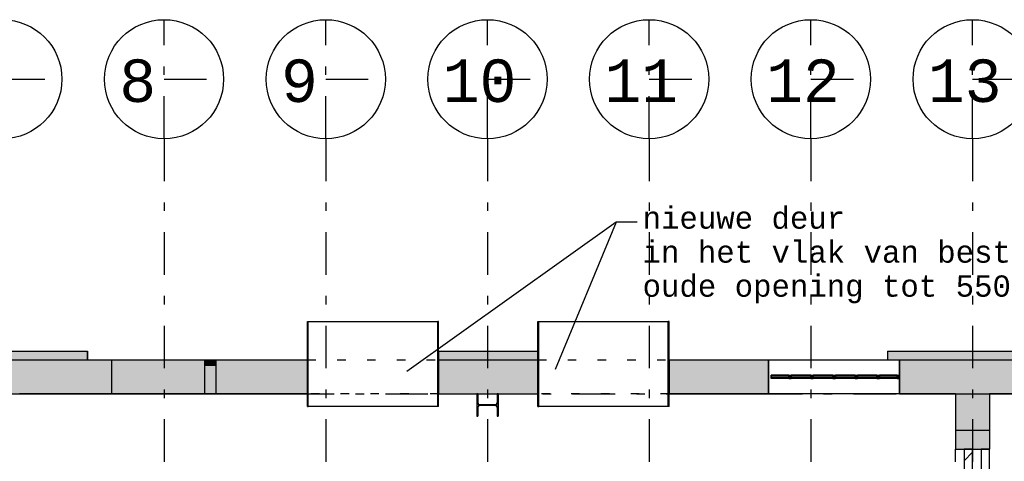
# Model space of a CAD drawing. Extents: x 2 to 87, y -108 to 11.
# Tile 253 of 256: x 22 to 34, y -11 to -6. Entities that reach past the tile are written whole.
import ezdxf

# ---------------------------------------------------------------- set-up
doc = ezdxf.new("R2010")
doc.units = 0
doc.header["$MEASUREMENT"] = 0
doc.linetypes.add('DASHDOT', pattern=[1, 0.5, -0.25, 0, -0.25])
doc.linetypes.add('DOT', pattern=[0.25, 0, -0.25])
for name, color, linetype in [('10', 7, 'CONTINUOUS'), ('11', 7, 'CONTINUOUS'), ('14', 7, 'CONTINUOUS'), ('18', 7, 'CONTINUOUS'), ('19', 7, 'CONTINUOUS'), ('2', 7, 'CONTINUOUS'), ('25', 7, 'CONTINUOUS'), ('3', 7, 'CONTINUOUS'), ('5', 7, 'CONTINUOUS'), ('6', 7, 'CONTINUOUS'), ('7', 7, 'CONTINUOUS'), ('8', 7, 'CONTINUOUS')]:
    doc.layers.add(name, color=color, linetype=linetype)
doc.styles.add('MONOTXT', font='MONOTXT', dxfattribs={"height": 0.2})

# ---------------------------------------------------------------- blocks, each defined once
blk = doc.blocks.new('*N484')
at = {"layer": '7', "color": 62, "linetype": 'Continuous'}
for p, q in [((-0.1125, 0.13), (-0.125, 0.13)), ((-0.125, 0.13), (-0.125, -0.13)), ((-0.1125, 0.13), (-0.1125, 0.0277)), ((0.125, 0.13), (0.1125, 0.13)), ((0.1125, 0.13), (0.1125, 0.0277)), ((0.125, 0.13), (0.125, -0.13)), ((-0.1093, 0.0157), (-0.1125, 0.0277)), ((-0.1005, 0.007), (-0.1093, 0.0157)), ((-0.0885, 0.0037), (-0.1005, 0.007)), ((0.0885, 0.0037), (-0.0885, 0.0037)), ((0.1005, 0.007), (0.0885, 0.0037)), ((0.1093, 0.0157), (0.1005, 0.007)), ((0.1125, 0.0277), (0.1093, 0.0157)), ((-0.1093, -0.0158), (-0.1125, -0.0278)), ((-0.1125, -0.0278), (-0.1125, -0.13)), ((-0.1005, -0.007), (-0.1093, -0.0158)), ((-0.0885, -0.0038), (-0.1005, -0.007)), ((0.0885, -0.0038), (-0.0885, -0.0038)), ((0.1005, -0.007), (0.0885, -0.0038)), ((0.1093, -0.0158), (0.1005, -0.007)), ((0.1125, -0.0278), (0.1093, -0.0158)), ((0.1125, -0.0278), (0.1125, -0.13)), ((-0.1125, -0.13), (-0.125, -0.13)), ((0.125, -0.13), (0.1125, -0.13))]:
    blk.add_line(p, q, dxfattribs=at)
for points in [[(-0.1125, 0.13), (-0.125, 0.13), (-0.125, -0.13)], [(-0.1125, 0.13), (-0.1125, -0.13), (-0.125, -0.13)], [(-0.125, 0.13), (-0.125, 0.13), (-0.125, -0.13)], [(-0.1125, 0.13), (-0.1125, 0.13), (-0.1125, 0.0277)], [(0.125, 0.13), (0.1125, 0.13), (0.1125, -0.13)], [(0.125, 0.13), (0.125, -0.13), (0.1125, -0.13)], [(0.1125, 0.13), (0.1125, 0.13), (0.1125, 0.0277)], [(0.125, 0.13), (0.125, 0.13), (0.125, -0.13)], [(-0.1093, 0.0157), (-0.1125, 0.0277), (-0.1125, -0.0278)], [(-0.1093, 0.0157), (-0.1093, -0.0158), (-0.1125, -0.0278)], [(-0.1005, 0.007), (-0.1093, 0.0157), (-0.1093, -0.0158)], [(-0.1005, 0.007), (-0.1005, -0.007), (-0.1093, -0.0158)], [(-0.0885, 0.0037), (-0.1005, 0.007), (-0.1005, -0.007)], [(-0.0885, 0.0037), (-0.0885, -0.0038), (-0.1005, -0.007)], [(0.0885, 0.0037), (-0.0885, 0.0037), (-0.0885, -0.0038)], [(0.0885, 0.0037), (0.0885, -0.0038), (-0.0885, -0.0038)], [(0.1005, 0.007), (0.0885, 0.0037), (0.0885, -0.0038)], [(0.1005, 0.007), (0.1005, -0.007), (0.0885, -0.0038)], [(0.1093, 0.0157), (0.1005, 0.007), (0.1005, -0.007)], [(0.1093, 0.0157), (0.1093, -0.0158), (0.1005, -0.007)], [(0.1125, 0.0277), (0.1093, 0.0157), (0.1093, -0.0158)], [(0.1125, 0.0277), (0.1125, -0.0278), (0.1093, -0.0158)], [(-0.1125, -0.0278), (-0.1125, -0.0278), (-0.1125, -0.13)], [(0.1125, -0.0278), (0.1125, -0.0278), (0.1125, -0.13)]]:
    blk.add_solid(points, dxfattribs=at)
blk = doc.blocks.new('*N523')
at = {"layer": '19', "color": 62, "linetype": 'Continuous'}
for p, q in [((20.7276, -9.8075), (22.7276, -9.8075)), ((20.7276, -9.8075), (20.7276, -9.9075)), ((22.7276, -9.8075), (22.7276, -9.9075)), ((20.7276, -9.9075), (22.7276, -9.9075))]:
    blk.add_line(p, q, dxfattribs=at)
for points in [[(20.7276, -9.8075), (20.7276, -9.8075), (22.7276, -9.8075)], [(20.7276, -9.8075), (20.7276, -9.9075), (22.7276, -9.9075)], [(20.7276, -9.8075), (22.7276, -9.8075), (22.7276, -9.9075)], [(20.7276, -9.9075), (20.7276, -9.9075), (22.7276, -9.9075)]]:
    blk.add_solid(points, dxfattribs=at)
blk = doc.blocks.new('*N524')
at = {"layer": '19', "color": 62, "linetype": 'Continuous'}
for p, q in [((20.7276, -9.8075), (22.7276, -9.8075)), ((20.7276, -9.8075), (20.7276, -9.9075)), ((22.7276, -9.8075), (22.7276, -9.9075)), ((20.7276, -9.9075), (22.7276, -9.9075))]:
    blk.add_line(p, q, dxfattribs=at)
for points in [[(20.7276, -9.8075), (20.7276, -9.8075), (22.7276, -9.8075)], [(20.7276, -9.8075), (20.7276, -9.9075), (22.7276, -9.9075)], [(20.7276, -9.8075), (22.7276, -9.8075), (22.7276, -9.9075)], [(20.7276, -9.9075), (20.7276, -9.9075), (22.7276, -9.9075)]]:
    blk.add_solid(points, dxfattribs=at)
blk = doc.blocks.new('*N525')
at = {"layer": '19', "color": 62, "linetype": 'Continuous'}
for p, q in [((26.8526, -9.8075), (28.0206, -9.8075)), ((26.8526, -9.8075), (26.8526, -9.9075)), ((28.0206, -9.8075), (28.0206, -9.9075)), ((26.8526, -9.9075), (27.813, -9.9075)), ((27.813, -9.9075), (28.0206, -9.9075))]:
    blk.add_line(p, q, dxfattribs=at)
for points in [[(26.8526, -9.8075), (26.8526, -9.8075), (28.0206, -9.8075)], [(26.8526, -9.8075), (26.8526, -9.9075), (28.0206, -9.9075)], [(26.8526, -9.8075), (28.0206, -9.8075), (28.0206, -9.9075)], [(26.8526, -9.9075), (26.8526, -9.9075), (27.813, -9.9075)], [(27.813, -9.9075), (27.813, -9.9075), (28.0206, -9.9075)]]:
    blk.add_solid(points, dxfattribs=at)
blk = doc.blocks.new('*N526')
at = {"layer": '19', "color": 62, "linetype": 'Continuous'}
for p, q in [((26.8526, -9.8075), (28.0206, -9.8075)), ((26.8526, -9.8075), (26.8526, -9.9075)), ((28.0206, -9.8075), (28.0206, -9.9075)), ((26.8526, -9.9075), (27.813, -9.9075)), ((27.813, -9.9075), (28.0206, -9.9075))]:
    blk.add_line(p, q, dxfattribs=at)
for points in [[(26.8526, -9.8075), (26.8526, -9.8075), (28.0206, -9.8075)], [(26.8526, -9.8075), (26.8526, -9.9075), (28.0206, -9.9075)], [(26.8526, -9.8075), (28.0206, -9.8075), (28.0206, -9.9075)], [(26.8526, -9.9075), (26.8526, -9.9075), (27.813, -9.9075)], [(27.813, -9.9075), (27.813, -9.9075), (28.0206, -9.9075)]]:
    blk.add_solid(points, dxfattribs=at)
blk = doc.blocks.new('*N527')
at = {"layer": '19', "color": 62, "linetype": 'Continuous'}
for p, q in [((32.1276, -9.8075), (34.1276, -9.8075)), ((32.1276, -9.8075), (32.1276, -9.9075)), ((34.1276, -9.8075), (34.1276, -9.9075)), ((32.1276, -9.9075), (32.2706, -9.9075)), ((32.2706, -9.9075), (32.9276, -9.9075)), ((32.9276, -9.9075), (34.1276, -9.9075))]:
    blk.add_line(p, q, dxfattribs=at)
for points in [[(32.1276, -9.8075), (32.1276, -9.8075), (34.1276, -9.8075)], [(32.1276, -9.8075), (32.1276, -9.9075), (34.1276, -9.9075)], [(32.1276, -9.8075), (34.1276, -9.8075), (34.1276, -9.9075)], [(32.1276, -9.9075), (32.1276, -9.9075), (32.2706, -9.9075)], [(32.2706, -9.9075), (32.2706, -9.9075), (32.9276, -9.9075)], [(32.9276, -9.9075), (32.9276, -9.9075), (34.1276, -9.9075)]]:
    blk.add_solid(points, dxfattribs=at)
blk = doc.blocks.new('*N528')
at = {"layer": '19', "color": 62, "linetype": 'Continuous'}
for p, q in [((32.1276, -9.8075), (34.1276, -9.8075)), ((32.1276, -9.8075), (32.1276, -9.9075)), ((34.1276, -9.8075), (34.1276, -9.9075)), ((32.1276, -9.9075), (32.2706, -9.9075)), ((32.2706, -9.9075), (32.9276, -9.9075)), ((32.9276, -9.9075), (34.1276, -9.9075))]:
    blk.add_line(p, q, dxfattribs=at)
for points in [[(32.1276, -9.8075), (32.1276, -9.8075), (34.1276, -9.8075)], [(32.1276, -9.8075), (32.1276, -9.9075), (34.1276, -9.9075)], [(32.1276, -9.8075), (34.1276, -9.8075), (34.1276, -9.9075)], [(32.1276, -9.9075), (32.1276, -9.9075), (32.2706, -9.9075)], [(32.2706, -9.9075), (32.2706, -9.9075), (32.9276, -9.9075)], [(32.9276, -9.9075), (32.9276, -9.9075), (34.1276, -9.9075)]]:
    blk.add_solid(points, dxfattribs=at)
blk = doc.blocks.new('*N536')
at = {"layer": '11', "color": 62, "linetype": 'Continuous'}
for p, q in [((-0.1035, 0.0145), (0.1035, 0.0145)), ((-0.1035, 0.0145), (-0.1035, -0.0105)), ((0.1035, 0.0145), (0.1035, -0.0105)), ((-0.1035, -0.0105), (0.1035, -0.0105))]:
    blk.add_line(p, q, dxfattribs=at)
for points in [[(-0.1035, 0.0145), (-0.1035, 0.0145), (0.1035, 0.0145)], [(-0.1035, 0.0145), (-0.1035, -0.0105), (0.1035, -0.0105)], [(-0.1035, 0.0145), (0.1035, 0.0145), (0.1035, -0.0105)], [(-0.1035, -0.0105), (-0.1035, -0.0105), (0.1035, -0.0105)]]:
    blk.add_solid(points, dxfattribs=at)
blk = doc.blocks.new('*N537')
at = {"layer": '3', "color": 62, "linetype": 'Continuous'}
for p, q in [((-0.03, -0.02), (-0.03, 0.02)), ((-0.03, 0.02), (0, 0.02)), ((0, -0.02), (0, 0.02)), ((-0.03, -0.02), (0, -0.02))]:
    blk.add_line(p, q, dxfattribs=at)
for points in [[(-0.03, -0.02), (-0.03, 0.02), (0, 0.02)], [(-0.03, -0.02), (0, -0.02), (0, 0.02)], [(-0.03, 0.02), (-0.03, 0.02), (0, 0.02)], [(-0.03, -0.02), (-0.03, -0.02), (0, -0.02)]]:
    blk.add_solid(points, dxfattribs=at)
blk = doc.blocks.new('*N538')
at = {"layer": '11', "color": 62, "linetype": 'Continuous'}
for p, q in [((-0.1152, 0.0145), (0.1152, 0.0145)), ((-0.1152, 0.0145), (-0.1152, -0.0105)), ((0.1152, 0.0145), (0.1152, -0.0105)), ((-0.1152, -0.0105), (0.1152, -0.0105))]:
    blk.add_line(p, q, dxfattribs=at)
for points in [[(-0.1152, 0.0145), (-0.1152, 0.0145), (0.1152, 0.0145)], [(-0.1152, 0.0145), (-0.1152, -0.0105), (0.1152, -0.0105)], [(-0.1152, 0.0145), (0.1152, 0.0145), (0.1152, -0.0105)], [(-0.1152, -0.0105), (-0.1152, -0.0105), (0.1152, -0.0105)]]:
    blk.add_solid(points, dxfattribs=at)
blk = doc.blocks.new('*N539')
at = {"layer": '3', "color": 62, "linetype": 'Continuous'}
for p, q in [((-0.015, -0.02), (-0.015, 0.02)), ((-0.015, 0.02), (0.015, 0.02)), ((0.015, -0.02), (0.015, 0.02)), ((-0.015, -0.02), (0.015, -0.02))]:
    blk.add_line(p, q, dxfattribs=at)
for points in [[(-0.015, -0.02), (-0.015, 0.02), (0.015, 0.02)], [(-0.015, -0.02), (0.015, -0.02), (0.015, 0.02)], [(-0.015, 0.02), (-0.015, 0.02), (0.015, 0.02)], [(-0.015, -0.02), (-0.015, -0.02), (0.015, -0.02)]]:
    blk.add_solid(points, dxfattribs=at)
blk = doc.blocks.new('*N540')
at = {"layer": '11', "color": 62, "linetype": 'Continuous'}
for p, q in [((-0.1152, 0.0145), (0.1152, 0.0145)), ((-0.1152, 0.0145), (-0.1152, -0.0105)), ((0.1152, 0.0145), (0.1152, -0.0105)), ((-0.1152, -0.0105), (0.1152, -0.0105))]:
    blk.add_line(p, q, dxfattribs=at)
for points in [[(-0.1152, 0.0145), (-0.1152, 0.0145), (0.1152, 0.0145)], [(-0.1152, 0.0145), (-0.1152, -0.0105), (0.1152, -0.0105)], [(-0.1152, 0.0145), (0.1152, 0.0145), (0.1152, -0.0105)], [(-0.1152, -0.0105), (-0.1152, -0.0105), (0.1152, -0.0105)]]:
    blk.add_solid(points, dxfattribs=at)
blk = doc.blocks.new('*N541')
at = {"layer": '3', "color": 62, "linetype": 'Continuous'}
for p, q in [((-0.015, -0.02), (-0.015, 0.02)), ((-0.015, 0.02), (0.015, 0.02)), ((0.015, -0.02), (0.015, 0.02)), ((-0.015, -0.02), (0.015, -0.02))]:
    blk.add_line(p, q, dxfattribs=at)
for points in [[(-0.015, -0.02), (-0.015, 0.02), (0.015, 0.02)], [(-0.015, -0.02), (0.015, -0.02), (0.015, 0.02)], [(-0.015, 0.02), (-0.015, 0.02), (0.015, 0.02)], [(-0.015, -0.02), (-0.015, -0.02), (0.015, -0.02)]]:
    blk.add_solid(points, dxfattribs=at)
blk = doc.blocks.new('*N542')
at = {"layer": '11', "color": 62, "linetype": 'Continuous'}
for p, q in [((-0.1138, 0.0145), (0.1138, 0.0145)), ((-0.1138, 0.0145), (-0.1138, -0.0105)), ((0.1138, 0.0145), (0.1138, -0.0105)), ((-0.1138, -0.0105), (0.1138, -0.0105))]:
    blk.add_line(p, q, dxfattribs=at)
for points in [[(-0.1138, 0.0145), (-0.1138, 0.0145), (0.1138, 0.0145)], [(-0.1138, 0.0145), (-0.1138, -0.0105), (0.1138, -0.0105)], [(-0.1138, 0.0145), (0.1138, 0.0145), (0.1138, -0.0105)], [(-0.1138, -0.0105), (-0.1138, -0.0105), (0.1138, -0.0105)]]:
    blk.add_solid(points, dxfattribs=at)
blk = doc.blocks.new('*N543')
at = {"layer": '3', "color": 62, "linetype": 'Continuous'}
for p, q in [((-0.015, -0.02), (-0.015, 0.02)), ((-0.015, 0.02), (0.015, 0.02)), ((0.015, -0.02), (0.015, 0.02)), ((-0.015, -0.02), (0.015, -0.02))]:
    blk.add_line(p, q, dxfattribs=at)
for points in [[(-0.015, -0.02), (-0.015, 0.02), (0.015, 0.02)], [(-0.015, -0.02), (0.015, -0.02), (0.015, 0.02)], [(-0.015, 0.02), (-0.015, 0.02), (0.015, 0.02)], [(-0.015, -0.02), (-0.015, -0.02), (0.015, -0.02)]]:
    blk.add_solid(points, dxfattribs=at)
blk = doc.blocks.new('*N544')
at = {"layer": '11', "color": 62, "linetype": 'Continuous'}
for p, q in [((-0.1138, 0.0145), (0.1138, 0.0145)), ((-0.1138, 0.0145), (-0.1138, -0.0105)), ((0.1138, 0.0145), (0.1138, -0.0105)), ((-0.1138, -0.0105), (0.1138, -0.0105))]:
    blk.add_line(p, q, dxfattribs=at)
for points in [[(-0.1138, 0.0145), (-0.1138, 0.0145), (0.1138, 0.0145)], [(-0.1138, 0.0145), (-0.1138, -0.0105), (0.1138, -0.0105)], [(-0.1138, 0.0145), (0.1138, 0.0145), (0.1138, -0.0105)], [(-0.1138, -0.0105), (-0.1138, -0.0105), (0.1138, -0.0105)]]:
    blk.add_solid(points, dxfattribs=at)
blk = doc.blocks.new('*N545')
at = {"layer": '3', "color": 62, "linetype": 'Continuous'}
for p, q in [((-0.015, -0.02), (-0.015, 0.02)), ((-0.015, 0.02), (0.015, 0.02)), ((0.015, -0.02), (0.015, 0.02)), ((-0.015, -0.02), (0.015, -0.02))]:
    blk.add_line(p, q, dxfattribs=at)
for points in [[(-0.015, -0.02), (-0.015, 0.02), (0.015, 0.02)], [(-0.015, -0.02), (0.015, -0.02), (0.015, 0.02)], [(-0.015, 0.02), (-0.015, 0.02), (0.015, 0.02)], [(-0.015, -0.02), (-0.015, -0.02), (0.015, -0.02)]]:
    blk.add_solid(points, dxfattribs=at)
blk = doc.blocks.new('*N546')
at = {"layer": '11', "color": 62, "linetype": 'Continuous'}
for p, q in [((-0.1035, 0.0145), (0.1035, 0.0145)), ((-0.1035, 0.0145), (-0.1035, -0.0105)), ((0.1035, 0.0145), (0.1035, -0.0105)), ((-0.1035, -0.0105), (0.1035, -0.0105))]:
    blk.add_line(p, q, dxfattribs=at)
for points in [[(-0.1035, 0.0145), (-0.1035, 0.0145), (0.1035, 0.0145)], [(-0.1035, 0.0145), (-0.1035, -0.0105), (0.1035, -0.0105)], [(-0.1035, 0.0145), (0.1035, 0.0145), (0.1035, -0.0105)], [(-0.1035, -0.0105), (-0.1035, -0.0105), (0.1035, -0.0105)]]:
    blk.add_solid(points, dxfattribs=at)
blk = doc.blocks.new('*N547')
at = {"layer": '3', "color": 62, "linetype": 'Continuous'}
for p, q in [((-0.015, -0.02), (-0.015, 0.02)), ((-0.015, 0.02), (0.015, 0.02)), ((0.015, -0.02), (0.015, 0.02)), ((-0.015, -0.02), (0.015, -0.02))]:
    blk.add_line(p, q, dxfattribs=at)
for points in [[(-0.015, -0.02), (-0.015, 0.02), (0.015, 0.02)], [(-0.015, -0.02), (0.015, -0.02), (0.015, 0.02)], [(-0.015, 0.02), (-0.015, 0.02), (0.015, 0.02)], [(-0.015, -0.02), (-0.015, -0.02), (0.015, -0.02)]]:
    blk.add_solid(points, dxfattribs=at)

msp = doc.modelspace()

# ---------------------------------------------------------------- linework, layer by layer
at = {"layer": '10', "color": 7, "linetype": 'Continuous'}
for p, q in [((28.938, -8.2909), (26.4803, -10.0462)), ((28.938, -8.2909), (28.2213, -10.0238)), ((29.188, -8.2909), (28.938, -8.2909))]:
    msp.add_line(p, q, dxfattribs=at)
at = {"layer": '11', "color": 62, "linetype": 'Continuous'}
for p, q in [((30.7606, -10.093), (30.9676, -10.093)), ((30.7606, -10.118), (30.7606, -10.093)), ((30.9676, -10.118), (30.7606, -10.118)), ((30.9676, -10.118), (30.9676, -10.093)), ((30.9976, -10.093), (31.2252, -10.093)), ((30.9976, -10.118), (30.9976, -10.093)), ((31.2252, -10.118), (30.9976, -10.118)), ((31.2252, -10.118), (31.2252, -10.093)), ((31.2552, -10.093), (31.4856, -10.093)), ((31.2552, -10.118), (31.2552, -10.093)), ((31.4856, -10.118), (31.2552, -10.118)), ((31.4856, -10.118), (31.4856, -10.093)), ((31.5155, -10.093), (31.7459, -10.093)), ((31.5155, -10.118), (31.5155, -10.093)), ((31.7459, -10.118), (31.5155, -10.118)), ((31.7459, -10.118), (31.7459, -10.093)), ((31.7759, -10.093), (32.0035, -10.093)), ((31.7759, -10.118), (31.7759, -10.093)), ((32.0035, -10.118), (31.7759, -10.118)), ((32.0035, -10.118), (32.0035, -10.093)), ((32.0335, -10.093), (32.2405, -10.093)), ((32.0335, -10.118), (32.0335, -10.093)), ((32.2405, -10.118), (32.0335, -10.118)), ((32.2405, -10.118), (32.2405, -10.093))]:
    msp.add_line(p, q, dxfattribs=at)
at = {"layer": '14', "color": 62, "linetype": 'Continuous'}
msp.add_line((32.9276, -11.1087), (32.9276, -10.9575), dxfattribs=at)
at = {"layer": '18', "color": 1, "linetype": 'DOT'}
for points in [[(25.3126, -10.3075), (25.3126, -9.9075), (26.8526, -9.9075), (26.8526, -10.3075)], [(28.0206, -10.3075), (28.0206, -9.9075), (29.5606, -9.9075), (29.5606, -10.3075)]]:
    msp.add_lwpolyline(points, close=True, dxfattribs=at)
at = {"layer": '19', "color": 62, "linetype": 'Continuous'}
for p, q in [((22.7276, -9.9075), (22.7276, -9.8075)), ((22.7276, -9.9075), (22.7276, -9.8075)), ((32.1276, -9.8075), (32.1276, -9.9075)), ((32.1276, -9.8075), (32.1276, -9.9075))]:
    msp.add_line(p, q, dxfattribs=at)
at = {"layer": '2', "color": 62, "linetype": 'Continuous'}
for p, q in [((25.3126, -9.4575), (25.3226, -9.4575)), ((25.3126, -10.4575), (25.3126, -9.4575)), ((25.3226, -9.4575), (26.8426, -9.4575)), ((25.3226, -10.4575), (25.3226, -9.4575)), ((26.8526, -9.4575), (26.8426, -9.4575)), ((26.8426, -10.4575), (26.8426, -9.4575)), ((26.8526, -10.4575), (26.8526, -9.4575)), ((28.0206, -9.4575), (28.0306, -9.4575)), ((28.0206, -10.4575), (28.0206, -9.4575)), ((28.0306, -9.4575), (29.5506, -9.4575)), ((28.0306, -10.4575), (28.0306, -9.4575)), ((29.5606, -9.4575), (29.5506, -9.4575)), ((29.5506, -10.4575), (29.5506, -9.4575)), ((29.5606, -10.4575), (29.5606, -9.4575)), ((10.1276, -9.9075), (25.3126, -9.9075)), ((25.3126, -10.3075), (25.3126, -9.9075)), ((26.8526, -9.9075), (28.0206, -9.9075)), ((26.8526, -10.3075), (26.8526, -9.9075)), ((28.0206, -10.3075), (28.0206, -9.9075)), ((29.5606, -9.9075), (48.3226, -9.9075)), ((29.5606, -10.3075), (29.5606, -9.9075)), ((30.7306, -10.3075), (30.7306, -9.9075)), ((32.2706, -10.3075), (32.2706, -9.9075)), ((25.3126, -10.3075), (21.9276, -10.3075)), ((26.8526, -10.3075), (28.0206, -10.3075)), ((32.9276, -10.3075), (29.5606, -10.3075)), ((32.9276, -10.3075), (32.9276, -10.9575)), ((49.6276, -10.3075), (33.3276, -10.3075)), ((33.3276, -10.3075), (33.3276, -10.9575)), ((25.3126, -10.4575), (25.3226, -10.4575)), ((26.8426, -10.4575), (25.3226, -10.4575)), ((26.8526, -10.4575), (26.8426, -10.4575)), ((28.0206, -10.4575), (28.0306, -10.4575)), ((29.5506, -10.4575), (28.0306, -10.4575)), ((29.5606, -10.4575), (29.5506, -10.4575)), ((32.9276, -10.9575), (33.3276, -10.9575))]:
    msp.add_line(p, q, dxfattribs=at)
at = {"layer": '25', "color": 62, "linetype": 'Continuous'}
for p, q in [((25.3126, -9.4771), (25.3226, -9.4671)), ((29.5506, -9.4817), (29.5606, -9.4717)), ((28.0206, -9.5975), (28.0306, -9.5875)), ((26.8426, -9.6442), (26.8526, -9.6342)), ((25.3126, -9.7599), (25.3226, -9.7499)), ((29.5506, -9.7646), (29.5606, -9.7546)), ((10.5276, -9.9075), (23.0082, -9.9075)), ((23.0082, -9.9075), (23.0082, -9.9797)), ((23.0082, -9.9075), (24.1026, -9.9075)), ((23.0082, -9.9075), (23.0082, -9.9797)), ((24.1026, -9.9075), (24.2363, -9.9075)), ((24.1026, -9.9075), (24.1026, -9.9797)), ((24.1026, -9.9075), (24.1026, -9.9797)), ((24.2363, -9.9075), (24.2363, -9.9797)), ((24.2363, -9.9075), (25.3126, -9.9075)), ((24.2363, -9.9075), (24.2363, -9.9797)), ((25.3126, -9.9075), (25.3126, -9.9797)), ((26.8426, -9.927), (26.8526, -9.917)), ((26.8526, -9.9075), (28.0206, -9.9075)), ((26.8526, -9.9075), (26.8526, -9.9797)), ((28.0206, -9.8804), (28.0306, -9.8704)), ((28.0206, -9.9075), (28.0206, -9.9797)), ((29.5606, -9.9075), (30.7306, -9.9075)), ((29.5606, -9.9075), (29.5606, -9.9797)), ((30.7306, -9.9075), (30.7306, -9.9797)), ((32.2706, -9.9075), (35.1227, -9.9075)), ((32.2706, -9.9075), (32.2706, -9.9797)), ((23.0082, -9.9797), (23.0082, -10.3075)), ((23.0082, -9.9797), (23.0082, -10.3075)), ((24.1026, -9.9797), (24.1026, -10.3075)), ((24.1026, -9.9797), (24.1026, -10.3075)), ((24.2363, -9.9797), (24.2363, -10.3075)), ((24.2363, -9.9797), (24.2363, -10.3075)), ((25.3126, -9.9797), (25.3126, -10.3075)), ((25.3126, -10.0428), (25.3226, -10.0328)), ((26.8526, -9.9797), (26.8526, -10.3075)), ((28.0206, -9.9797), (28.0206, -10.3075)), ((29.5506, -10.0474), (29.5606, -10.0374)), ((29.5606, -9.9797), (29.5606, -10.3075)), ((30.7306, -9.9797), (30.7306, -10.3075)), ((32.2706, -9.9797), (32.2706, -10.3075)), ((28.0206, -10.1632), (28.0306, -10.1532)), ((26.8426, -10.2098), (26.8526, -10.1998)), ((11.058, -10.3075), (23.0082, -10.3075)), ((23.0082, -10.3075), (24.1026, -10.3075)), ((24.1026, -10.3075), (24.2363, -10.3075)), ((24.2363, -10.3075), (25.3126, -10.3075)), ((25.3126, -10.3256), (25.3226, -10.3156)), ((26.8526, -10.3075), (28.0206, -10.3075)), ((29.5506, -10.3303), (29.5606, -10.3203)), ((29.5606, -10.3075), (30.7306, -10.3075)), ((32.2706, -10.3075), (32.9684, -10.3075)), ((32.9276, -10.3075), (33.3276, -10.3075)), ((32.9276, -10.3075), (32.9276, -10.7371)), ((32.9684, -10.3075), (33.3276, -10.3075)), ((33.3276, -10.3075), (35.1227, -10.3075)), ((33.3276, -10.3075), (33.3276, -10.7371)), ((28.0206, -10.4461), (28.0306, -10.4361)), ((32.9276, -10.7371), (33.3276, -10.7371)), ((32.9276, -10.7371), (32.9276, -10.9575)), ((32.9276, -10.7371), (33.3276, -10.7371)), ((33.3276, -10.7371), (33.3276, -10.9575)), ((32.9276, -10.9575), (33.3276, -10.9575)), ((33.0276, -11.0959), (33.1276, -10.9959))]:
    msp.add_line(p, q, dxfattribs=at)
for points in [[(10.5276, -9.9075), (10.5276, -9.9075), (23.0082, -9.9075)], [(10.5276, -9.9075), (10.5276, -9.9797), (23.0082, -9.9797)], [(10.5276, -9.9075), (23.0082, -9.9075), (23.0082, -9.9797)], [(23.0082, -9.9075), (23.0082, -9.9075), (24.1026, -9.9075)], [(23.0082, -9.9075), (23.0082, -9.9797), (24.1026, -9.9797)], [(23.0082, -9.9075), (24.1026, -9.9075), (24.1026, -9.9797)], [(24.1026, -9.9075), (24.1026, -9.9075), (24.2363, -9.9075)], [(24.1026, -9.9075), (24.1026, -9.9797), (24.2363, -9.9797)], [(24.1026, -9.9075), (24.2363, -9.9075), (24.2363, -9.9797)], [(24.2363, -9.9075), (24.2363, -9.9075), (25.3126, -9.9075)], [(24.2363, -9.9075), (24.2363, -9.9797), (25.3126, -9.9797)], [(24.2363, -9.9075), (25.3126, -9.9075), (25.3126, -9.9797)], [(26.8526, -9.9075), (26.8526, -9.9075), (28.0206, -9.9075)], [(26.8526, -9.9075), (26.8526, -9.9797), (28.0206, -9.9797)], [(26.8526, -9.9075), (28.0206, -9.9075), (28.0206, -9.9797)], [(29.5606, -9.9075), (29.5606, -9.9075), (30.7306, -9.9075)], [(29.5606, -9.9075), (29.5606, -9.9797), (30.7306, -9.9797)], [(29.5606, -9.9075), (30.7306, -9.9075), (30.7306, -9.9797)], [(32.2706, -9.9075), (32.2706, -9.9075), (35.1227, -9.9075)], [(32.2706, -9.9075), (32.2706, -9.9797), (35.1227, -9.9797)], [(32.2706, -9.9075), (35.1227, -9.9075), (35.1227, -9.9797)], [(10.5276, -9.9797), (10.5276, -10.3075), (23.0082, -10.3075)], [(10.5276, -9.9797), (23.0082, -9.9797), (23.0082, -10.3075)], [(23.0082, -9.9797), (23.0082, -10.3075), (24.1026, -10.3075)], [(23.0082, -9.9797), (24.1026, -9.9797), (24.1026, -10.3075)], [(24.1026, -9.9797), (24.1026, -10.3075), (24.2363, -10.3075)], [(24.1026, -9.9797), (24.2363, -9.9797), (24.2363, -10.3075)], [(24.2363, -9.9797), (24.2363, -10.3075), (25.3126, -10.3075)], [(24.2363, -9.9797), (25.3126, -9.9797), (25.3126, -10.3075)], [(26.8526, -9.9797), (26.8526, -10.3075), (28.0206, -10.3075)], [(26.8526, -9.9797), (28.0206, -9.9797), (28.0206, -10.3075)], [(29.5606, -9.9797), (29.5606, -10.3075), (30.7306, -10.3075)], [(29.5606, -9.9797), (30.7306, -9.9797), (30.7306, -10.3075)], [(32.2706, -9.9797), (32.2706, -10.3075), (35.1227, -10.3075)], [(32.2706, -9.9797), (35.1227, -9.9797), (35.1227, -10.3075)], [(11.058, -10.3075), (11.058, -10.3075), (23.0082, -10.3075)], [(23.0082, -10.3075), (23.0082, -10.3075), (24.1026, -10.3075)], [(24.1026, -10.3075), (24.1026, -10.3075), (24.2363, -10.3075)], [(24.2363, -10.3075), (24.2363, -10.3075), (25.3126, -10.3075)], [(26.8526, -10.3075), (26.8526, -10.3075), (28.0206, -10.3075)], [(29.5606, -10.3075), (29.5606, -10.3075), (30.7306, -10.3075)], [(32.2706, -10.3075), (32.2706, -10.3075), (32.9684, -10.3075)], [(32.9276, -10.3075), (32.9276, -10.3075), (33.3276, -10.3075)], [(32.9276, -10.3075), (32.9276, -10.7371), (33.3276, -10.7371)], [(32.9276, -10.3075), (33.3276, -10.3075), (33.3276, -10.7371)], [(32.9684, -10.3075), (32.9684, -10.3075), (33.3276, -10.3075)], [(33.3276, -10.3075), (33.3276, -10.3075), (35.1227, -10.3075)], [(32.9276, -10.7371), (32.9276, -10.7371), (33.3276, -10.7371)], [(32.9276, -10.7371), (32.9276, -10.9575), (33.3276, -10.9575)], [(32.9276, -10.7371), (33.3276, -10.7371), (33.3276, -10.9575)], [(32.9276, -10.7371), (32.9276, -10.7371), (33.3276, -10.7371)], [(32.9276, -10.9575), (32.9276, -10.9575), (33.3276, -10.9575)]]:
    msp.add_solid(points, dxfattribs=at)
at = {"layer": '3', "color": 62, "linetype": 'Continuous'}
for p, q in [((30.7606, -10.093), (30.7606, -10.0875)), ((30.9676, -10.0875), (30.7606, -10.0875)), ((30.7606, -10.1275), (30.7606, -10.118)), ((30.9676, -10.1275), (30.7606, -10.1275)), ((30.9676, -10.1275), (30.9676, -10.0875)), ((30.9676, -10.0875), (30.9976, -10.0875)), ((30.9976, -10.1275), (30.9676, -10.1275)), ((31.2252, -10.0875), (30.9976, -10.0875)), ((30.9976, -10.1275), (30.9976, -10.0875)), ((31.2252, -10.1275), (30.9976, -10.1275)), ((31.2252, -10.1275), (31.2252, -10.0875)), ((31.2252, -10.0875), (31.2552, -10.0875)), ((31.2552, -10.1275), (31.2252, -10.1275)), ((31.4856, -10.0875), (31.2552, -10.0875)), ((31.2552, -10.1275), (31.2552, -10.0875)), ((31.4856, -10.1275), (31.2552, -10.1275)), ((31.4856, -10.1275), (31.4856, -10.0875)), ((31.4856, -10.0875), (31.5156, -10.0875)), ((31.5156, -10.1275), (31.4856, -10.1275)), ((31.7459, -10.0875), (31.5156, -10.0875)), ((31.5156, -10.1275), (31.5156, -10.0875)), ((31.7459, -10.1275), (31.5156, -10.1275)), ((31.7459, -10.1275), (31.7459, -10.0875)), ((31.7459, -10.0875), (31.7759, -10.0875)), ((31.7759, -10.1275), (31.7459, -10.1275)), ((32.0035, -10.0875), (31.7759, -10.0875)), ((31.7759, -10.1275), (31.7759, -10.0875)), ((32.0035, -10.1275), (31.7759, -10.1275)), ((32.0035, -10.1275), (32.0035, -10.0875)), ((32.0035, -10.0875), (32.0335, -10.0875)), ((32.0335, -10.1275), (32.0035, -10.1275)), ((32.2405, -10.0875), (32.0335, -10.0875)), ((32.0335, -10.1275), (32.0335, -10.0875)), ((32.2405, -10.1275), (32.0335, -10.1275)), ((32.2406, -10.1275), (32.2406, -10.0875)), ((32.2406, -10.0875), (32.2706, -10.0875)), ((32.2706, -10.1275), (32.2406, -10.1275)), ((32.2706, -10.1275), (32.2706, -10.0875))]:
    msp.add_line(p, q, dxfattribs=at)
at = {"layer": '5', "color": 7, "linetype": 'DASHDOT'}
for p, q in [((23.6276, -7.3075), (23.6276, -5.9075)), ((25.5276, -7.3075), (25.5276, -5.9075)), ((27.4276, -7.3075), (27.4276, -5.9075)), ((29.3276, -7.3075), (29.3276, -5.9075)), ((31.2276, -7.3075), (31.2276, -5.9075)), ((33.1276, -7.3075), (33.1276, -5.9075)), ((21.7276, -6.6075), (22.4276, -6.6075)), ((23.6276, -6.6075), (24.3276, -6.6075)), ((25.5276, -6.6075), (26.2276, -6.6075)), ((27.4276, -6.6075), (28.1276, -6.6075)), ((29.3276, -6.6075), (30.0276, -6.6075)), ((31.2276, -6.6075), (31.9276, -6.6075)), ((33.1276, -6.6075), (33.8276, -6.6075)), ((23.6276, -7.3075), (23.6276, -96.5075)), ((25.5276, -7.3075), (25.5276, -96.5075)), ((27.4276, -7.3075), (27.4276, -96.5075)), ((29.3276, -7.3075), (29.3276, -96.5075)), ((31.2276, -7.3075), (31.2276, -96.5075)), ((33.1276, -7.3075), (33.1276, -96.5075)), ((7.5276, -10.3075), (52.6276, -10.3075))]:
    msp.add_line(p, q, dxfattribs=at)
at = {"layer": '5', "color": 3, "linetype": 'Continuous'}
for centre in [(21.7276, -6.6075), (23.6276, -6.6075), (25.5276, -6.6075), (27.4276, -6.6075), (29.3276, -6.6075), (31.2276, -6.6075), (33.1276, -6.6075)]:
    msp.add_circle(centre, 0.7, dxfattribs=at)
at = {"layer": '6', "color": 62, "linetype": 'Continuous'}
for p, q in [((33.0276, -10.9575), (33.0276, -14.7575)), ((33.1276, -10.9575), (33.0276, -10.9575)), ((33.1276, -14.7575), (33.1276, -10.9575)), ((33.2276, -10.9575), (33.2276, -14.7575)), ((33.3276, -10.9575), (33.2276, -10.9575)), ((33.3276, -14.7575), (33.3276, -10.9575))]:
    msp.add_line(p, q, dxfattribs=at)
at = {"layer": '7', "color": 62, "linetype": 'Continuous'}
for p, q in [((27.3151, -10.3097), (27.3026, -10.3097)), ((27.3026, -10.3097), (27.3026, -10.5697)), ((27.3151, -10.412), (27.3151, -10.3097)), ((27.5526, -10.3097), (27.5401, -10.3097)), ((27.5401, -10.3097), (27.5401, -10.412)), ((27.5526, -10.5697), (27.5526, -10.3097)), ((27.3151, -10.5697), (27.3151, -10.4675)), ((27.5161, -10.436), (27.3391, -10.436)), ((27.3391, -10.4435), (27.5161, -10.4435)), ((27.5401, -10.4675), (27.5401, -10.5697)), ((27.3026, -10.5697), (27.3151, -10.5697)), ((27.5401, -10.5697), (27.5526, -10.5697))]:
    msp.add_line(p, q, dxfattribs=at)
for centre, start, end in [((27.3391, -10.412), 180, 270), ((27.3391, -10.4674), 90, 180), ((27.5161, -10.412), 270, 360), ((27.5161, -10.4674), 360, 90)]:
    msp.add_arc(centre, 0.024, start, end, dxfattribs=at)

# ---------------------------------------------------------------- block references
at = {"layer": '11', "color": 62, "linetype": 'Continuous'}
for name, p in [('*N536', (30.8641, -10.1075)), ('*N542', (31.1114, -10.1075)), ('*N540', (31.3704, -10.1075)), ('*N538', (31.6307, -10.1075)), ('*N544', (31.8897, -10.1075)), ('*N546', (32.137, -10.1075))]:
    msp.add_blockref(name, p, dxfattribs=at)
at = {"layer": '19', "color": 62, "linetype": 'Continuous'}
for name in ['*N523', '*N524', '*N525', '*N526', '*N527', '*N528']:
    msp.add_blockref(name, (0, 0), dxfattribs=at)
at = {"layer": '3', "color": 62, "linetype": 'Continuous'}
for name, p in [('*N543', (30.9826, -10.1075)), ('*N541', (31.2402, -10.1075)), ('*N539', (31.5006, -10.1075)), ('*N545', (31.7609, -10.1075)), ('*N547', (32.0185, -10.1075)), ('*N537', (32.2706, -10.1075))]:
    msp.add_blockref(name, p, dxfattribs=at)
at = {"layer": '7', "color": 62, "linetype": 'Continuous'}
msp.add_blockref('*N484', (27.4276, -10.4397), dxfattribs=at)

# ---------------------------------------------------------------- texts
at = {"layer": '5', "color": 1, "linetype": 'Continuous', "style": 'MONOTXT'}
for s, p in [('8  ', (23.1018, -6.8754)), ('9  ', (25.0018, -6.8754)), ('10 ', (26.9018, -6.8754)), ('11 ', (28.8018, -6.8754)), ('12 ', (30.7018, -6.8754)), ('13 ', (32.6018, -6.8754))]:
    msp.add_text(s, height=0.5, dxfattribs=at).set_placement(p)
at = {"layer": '8', "color": 7, "linetype": 'Continuous', "style": 'MONOTXT'}
for s, p in [('nieuwe deur', (29.2503, -8.3658)), ('in het vlak van bestaand raam', (29.2503, -8.7658)), ('oude opening tot 550+ vergroten', (29.2503, -9.1658))]:
    msp.add_text(s, height=0.25, dxfattribs=at).set_placement(p)

doc.saveas('drawing.dxf')
